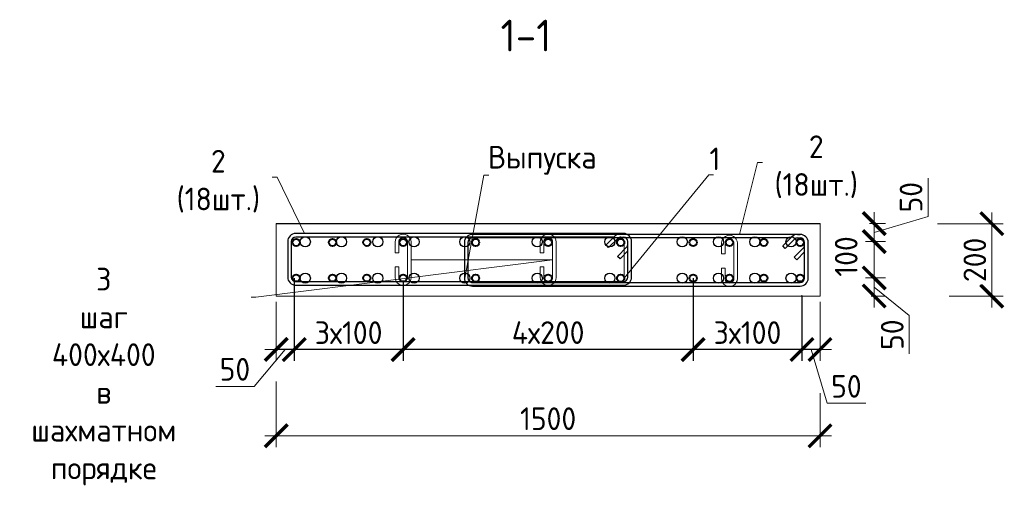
# Model space of a CAD drawing. Header units: millimetres. Extents: x 349531 to 1063351, y -131924 to 96186.
# Tile 172 of 228: x 879806 to 890669, y -53829 to -48680. Entities that reach past the tile are written whole.
import ezdxf
from ezdxf import colors
from ezdxf.entities.mleader import LeaderData, LeaderLine
from ezdxf.math import Vec2, Vec3

# ---------------------------------------------------------------- set-up
doc = ezdxf.new("R2010")
doc.units = ezdxf.units.MM
for name, color, linetype, lineweight in [('1 Стены', 3, 'Continuous', 30), ('Арм_шпильки', 143, 'Continuous', 18), ('Армирование', 3, 'Continuous', 40), ('подоснова', 151, 'Continuous', 5), ('размер', 1, 'Continuous', 25), ('РАЗМЕРЫ', 1, 'Continuous', 9)]:
    doc.layers.add(name, color=color, linetype=linetype, lineweight=lineweight)
doc.styles.add('GOST 2.304', font='CS_Gost2304.shx')
doc.styles.add('GOST-2.304_Type-B', font='GOST_Common.ttf')
doc.dimstyles.new('мой 25', dxfattribs={"dimscale": 100, "dimtxt": 2.5, "dimasz": 2.5, "dimexe": 1.25, "dimexo": 0.625, "dimtad": 1, "dimdec": 0, "dimlfac": 0.5, "dimtxsty": 'GOST-2.304_Type-B', "dimblk": 'ARCHTICK', "dimcen": 2.5, "dimdle": 1.25, "dimaunit": 1, "dimadec": 1, "dimazin": 2, "dimtfac": 1, "dimtdec": 0, "dimtmove": 1, "dimatfit": 3, "dimfxl": 6, "dimfxlon": 1, "dimtfill": 1, "dimlwd": -1, "dimlwe": -1, "dimarcsym": 0})
doc.dimstyles.new('СПДС', dxfattribs={"dimscale": 100, "dimtxt": 2.5, "dimasz": 2.5, "dimexe": 1.25, "dimexo": 0, "dimtad": 1, "dimdec": 0, "dimtxsty": 'GOST-2.304_Type-B', "dimblk": 'ARCHTICK', "dimcen": 2.5, "dimdle": 2, "dimadec": 0, "dimazin": 2, "dimtfac": 0.75, "dimtdec": 0, "dimtmove": 1, "dimatfit": 3, "dimfxl": 1, "dimtolj": 1, "dimarcsym": 1})

# ---------------------------------------------------------------- blocks, each defined once
blk = doc.blocks.new('_None')
blk = doc.blocks.new('_ArchTick')
at = {"color": 0, "linetype": 'ByBlock', "const_width": 0.15}
blk.add_lwpolyline([(-0.5, -0.5), (0.5, 0.5)], dxfattribs=at)
blk = doc.blocks.new('*D1442')
at = {"layer": 'DEFPOINTS', "color": 0, "transparency": 16777216}
for p in [(888636, -50930, -2880), (888437, -51129, -2880), (889234, -51129)]:
    blk.add_point(p, dxfattribs=at)
at = {"layer": 'РАЗМЕРЫ', "color": 0, "linetype": 'Continuous', "transparency": 16777216}
for p, q in [((889828, -50852), (889828, -50427)), ((889234, -50805), (889234, -51254)), ((889182, -50930), (889359, -50930)), ((889234, -51030), (889828, -50852)), ((889138, -51129), (889359, -51129))]:
    blk.add_line(p, q, dxfattribs=at)
at = {"layer": 'РАЗМЕРЫ', "color": 0, "transparency": 16777216, "xscale": 250, "yscale": 250, "zscale": 250}
for p, rotation in [((889234, -50930), 90), ((889234, -51129), 270)]:
    blk.add_blockref('_ArchTick', p, dxfattribs=dict(at, rotation=rotation))
at = {"layer": 'РАЗМЕРЫ', "color": 0, "transparency": 16777216, "insert": (889640, -50639), "char_height": 250, "attachment_point": 5, "rotation": 90, "style": 'GOST-2.304_Type-B', "bg_fill": 3, "box_fill_scale": 1.1, "bg_fill_color": 256, "bg_fill_true_color": 13158600, "bg_fill_transparency": 0}
blk.add_mtext('50', dxfattribs=at)
blk = doc.blocks.new('*D1443')
at = {"layer": 'DEFPOINTS', "color": 0, "transparency": 16777216}
for p in [(888437, -51530, -2880), (889234, -51530), (889138, -51730)]:
    blk.add_point(p, dxfattribs=at)
at = {"layer": 'РАЗМЕРЫ', "color": 0, "linetype": 'Continuous', "transparency": 16777216}
for p, q in [((889234, -51855), (889234, -51405)), ((889138, -51530), (889359, -51530)), ((889234, -51630), (889620, -51944)), ((889201, -51730), (889359, -51730)), ((889620, -51944), (889620, -52369))]:
    blk.add_line(p, q, dxfattribs=at)
at = {"layer": 'РАЗМЕРЫ', "color": 0, "transparency": 16777216, "xscale": 250, "yscale": 250, "zscale": 250}
for p, rotation in [((889234, -51530), 90), ((889234, -51730), 270)]:
    blk.add_blockref('_ArchTick', p, dxfattribs=dict(at, rotation=rotation))
at = {"layer": 'РАЗМЕРЫ', "color": 0, "transparency": 16777216, "insert": (889433, -52156), "char_height": 250, "attachment_point": 5, "rotation": 90, "style": 'GOST-2.304_Type-B', "bg_fill": 3, "box_fill_scale": 1.1, "bg_fill_color": 256, "bg_fill_true_color": 13158600, "bg_fill_transparency": 0}
blk.add_mtext('50', dxfattribs=at)
blk = doc.blocks.new('*D1444')
at = {"layer": 'DEFPOINTS', "color": 0, "transparency": 16777216}
for p in [(889234, -51129, 2880), (889234, -51129), (889103, -51530)]:
    blk.add_point(p, dxfattribs=at)
at = {"layer": 'РАЗМЕРЫ', "color": 0, "linetype": 'Continuous', "transparency": 16777216}
for p, q in [((889234, -51655), (889234, -51004)), ((889327, -51129), (889359, -51129)), ((889166, -51530), (889359, -51530))]:
    blk.add_line(p, q, dxfattribs=at)
at = {"layer": 'РАЗМЕРЫ', "color": 0, "transparency": 16777216, "xscale": 250, "yscale": 250, "zscale": 250}
for p, rotation in [((889234, -51129), 90), ((889234, -51530), 270)]:
    blk.add_blockref('_ArchTick', p, dxfattribs=dict(at, rotation=rotation))
at = {"layer": 'РАЗМЕРЫ', "color": 0, "transparency": 16777216, "insert": (888925, -51293), "char_height": 250, "attachment_point": 5, "rotation": 90, "style": 'GOST-2.304_Type-B', "bg_fill": 3, "box_fill_scale": 1.1, "bg_fill_color": 256, "bg_fill_true_color": 13158600, "bg_fill_transparency": 0}
blk.add_mtext('100', dxfattribs=at)
blk = doc.blocks.new('*D1445')
at = {"layer": 'DEFPOINTS', "color": 0, "transparency": 16777216}
for p in [(888437, -51530), (888636, -51730), (888636, -52319)]:
    blk.add_point(p, dxfattribs=at)
at = {"layer": 'РАЗМЕРЫ', "color": 0, "linetype": 'Continuous', "transparency": 16777216}
for p, q in [((888437, -51719), (888437, -52444)), ((888636, -51792), (888636, -52444)), ((888312, -52319), (888761, -52319)), ((888537, -52319), (888715, -52913)), ((888715, -52913), (889140, -52913))]:
    blk.add_line(p, q, dxfattribs=at)
at = {"layer": 'РАЗМЕРЫ', "color": 0, "transparency": 16777216, "xscale": 250, "yscale": 250, "zscale": 250, "rotation": 180}
blk.add_blockref('_ArchTick', (888437, -52319), dxfattribs=at)
at = {"layer": 'РАЗМЕРЫ', "color": 0, "transparency": 16777216, "xscale": 250, "yscale": 250, "zscale": 250}
blk.add_blockref('_ArchTick', (888636, -52319), dxfattribs=at)
at = {"layer": 'РАЗМЕРЫ', "color": 0, "transparency": 16777216, "insert": (888927, -52726), "char_height": 250, "attachment_point": 5, "style": 'GOST-2.304_Type-B', "bg_fill": 3, "box_fill_scale": 1.1, "bg_fill_color": 256, "bg_fill_true_color": 13158600, "bg_fill_transparency": 0}
blk.add_mtext('50', dxfattribs=at)
blk = doc.blocks.new('*D1446')
at = {"layer": 'DEFPOINTS', "color": 0, "transparency": 16777216}
for p in [(882836, -51530), (882636, -51730), (882636, -52319)]:
    blk.add_point(p, dxfattribs=at)
at = {"layer": 'РАЗМЕРЫ', "color": 0, "linetype": 'Continuous', "transparency": 16777216}
for p, q in [((882636, -51792), (882636, -52444)), ((882836, -51719), (882836, -52444)), ((882736, -52319), (882393, -52726)), ((882961, -52319), (882511, -52319)), ((882393, -52726), (881968, -52726))]:
    blk.add_line(p, q, dxfattribs=at)
at = {"layer": 'РАЗМЕРЫ', "color": 0, "transparency": 16777216, "xscale": 250, "yscale": 250, "zscale": 250, "rotation": 180}
blk.add_blockref('_ArchTick', (882636, -52319), dxfattribs=at)
at = {"layer": 'РАЗМЕРЫ', "color": 0, "transparency": 16777216, "xscale": 250, "yscale": 250, "zscale": 250}
blk.add_blockref('_ArchTick', (882836, -52319), dxfattribs=at)
at = {"layer": 'РАЗМЕРЫ', "color": 0, "transparency": 16777216, "insert": (882180, -52538), "char_height": 250, "attachment_point": 5, "style": 'GOST-2.304_Type-B', "bg_fill": 3, "box_fill_scale": 1.1, "bg_fill_color": 256, "bg_fill_true_color": 13158600, "bg_fill_transparency": 0}
blk.add_mtext('50', dxfattribs=at)
blk = doc.blocks.new('*D1447')
at = {"layer": 'DEFPOINTS', "color": 0, "lineweight": 50, "transparency": 16777216}
for p in [(887236, -51532, 1440), (888437, -51730), (887236, -52320)]:
    blk.add_point(p, dxfattribs=at)
at = {"layer": 'размер', "color": 0, "lineweight": -2, "transparency": 16777216}
for p, q in [((887236, -51532), (887236, -52445)), ((888437, -51730), (888437, -52445)), ((888637, -52320), (887036, -52320))]:
    blk.add_line(p, q, dxfattribs=at)
at = {"layer": 'размер', "color": 0, "lineweight": -2, "transparency": 16777216, "xscale": 250, "yscale": 250, "zscale": 250, "rotation": 180}
blk.add_blockref('_ArchTick', (887236, -52320), dxfattribs=at)
at = {"layer": 'размер', "color": 0, "lineweight": -2, "transparency": 16777216, "xscale": 250, "yscale": 250, "zscale": 250}
blk.add_blockref('_ArchTick', (888437, -52320), dxfattribs=at)
at = {"layer": 'размер', "color": 0, "transparency": 16777216, "insert": (887836, -52133), "char_height": 250, "attachment_point": 5, "style": 'GOST-2.304_Type-B'}
blk.add_mtext('\\A1;3х100', dxfattribs=at)
blk = doc.blocks.new('*D1465')
at = {"layer": 'DEFPOINTS', "color": 0, "lineweight": 50, "transparency": 16777216}
for p in [(884036, -51571, 1440), (887236, -51532, 1440), (884036, -52320)]:
    blk.add_point(p, dxfattribs=at)
at = {"layer": 'размер', "color": 0, "lineweight": -2, "transparency": 16777216}
for p, q in [((884036, -51571), (884036, -52445)), ((887236, -51532), (887236, -52445)), ((887436, -52320), (883836, -52320))]:
    blk.add_line(p, q, dxfattribs=at)
at = {"layer": 'размер', "color": 0, "lineweight": -2, "transparency": 16777216, "xscale": 250, "yscale": 250, "zscale": 250, "rotation": 180}
blk.add_blockref('_ArchTick', (884036, -52320), dxfattribs=at)
at = {"layer": 'размер', "color": 0, "lineweight": -2, "transparency": 16777216, "xscale": 250, "yscale": 250, "zscale": 250}
blk.add_blockref('_ArchTick', (887236, -52320), dxfattribs=at)
at = {"layer": 'размер', "color": 0, "transparency": 16777216, "insert": (885636, -52133), "char_height": 250, "attachment_point": 5, "style": 'GOST-2.304_Type-B'}
blk.add_mtext('\\A1;4х200', dxfattribs=at)
blk = doc.blocks.new('*D1448')
at = {"layer": 'DEFPOINTS', "color": 0, "lineweight": 50, "transparency": 16777216}
for p in [(882835, -51533, 1440), (884036, -51731), (882835, -52321)]:
    blk.add_point(p, dxfattribs=at)
at = {"layer": 'размер', "color": 0, "lineweight": -2, "transparency": 16777216}
for p, q in [((882835, -51533), (882835, -52446)), ((884036, -51731), (884036, -52446)), ((884236, -52321), (882635, -52321))]:
    blk.add_line(p, q, dxfattribs=at)
at = {"layer": 'размер', "color": 0, "lineweight": -2, "transparency": 16777216, "xscale": 250, "yscale": 250, "zscale": 250, "rotation": 180}
blk.add_blockref('_ArchTick', (882835, -52321), dxfattribs=at)
at = {"layer": 'размер', "color": 0, "lineweight": -2, "transparency": 16777216, "xscale": 250, "yscale": 250, "zscale": 250}
blk.add_blockref('_ArchTick', (884036, -52321), dxfattribs=at)
at = {"layer": 'размер', "color": 0, "transparency": 16777216, "insert": (883435, -52134), "char_height": 250, "attachment_point": 5, "style": 'GOST-2.304_Type-B'}
blk.add_mtext('\\A1;3х100', dxfattribs=at)
blk = doc.blocks.new('*U518')
for p, q in [((-8, 0), (-7.4, 4.7)), ((-7.4, 4.7), (-5.6, 9)), ((-5.6, 9), (-2.7, 12.7)), ((-2.7, 12.7), (1, 15.6)), ((1, 15.6), (5.3, 17.4)), ((5.3, 17.4), (10, 18)), ((34, 18), (10, 18)), ((10, 10), (34, 10)), ((34, 10), (34, 18)), ((66, 18), (90, 18)), ((66, 10), (66, 18)), ((90, 10), (66, 10)), ((94.7, 17.4), (90, 18)), ((99, 15.6), (94.7, 17.4)), ((102.7, 12.7), (99, 15.6)), ((105.6, 9), (102.7, 12.7)), ((107.4, 4.7), (105.6, 9)), ((108, 0), (107.4, 4.7)), ((107.4, -4.7), (108, 0)), ((-7.4, -4.7), (-8, 0)), ((-5.6, -9), (-7.4, -4.7)), ((-2.7, -12.7), (-5.6, -9)), ((1, -15.6), (-2.7, -12.7)), ((5.3, -17.4), (1, -15.6)), ((10, -18), (5.3, -17.4)), ((10, -18), (90, -18)), ((90, -18), (94.7, -17.4)), ((94.7, -17.4), (99, -15.6)), ((99, -15.6), (102.7, -12.7)), ((102.7, -12.7), (105.6, -9)), ((105.6, -9), (107.4, -4.7))]:
    blk.add_line(p, q)
at = {"color": 0, "linetype": 'ByBlock', "lineweight": -2}
for p, q in [((0, 0), (0.3, 2.6)), ((0.3, 2.6), (1.3, 5)), ((1.3, 5), (2.9, 7.1)), ((2.9, 7.1), (5, 8.7)), ((5, 8.7), (7.4, 9.7)), ((7.4, 9.7), (10, 10)), ((92.6, 9.7), (90, 10)), ((95, 8.7), (92.6, 9.7)), ((97.1, 7.1), (95, 8.7)), ((98.7, 5), (97.1, 7.1)), ((99.7, 2.6), (98.7, 5)), ((100, 0), (99.7, 2.6)), ((99.7, -2.6), (100, 0)), ((0.3, -2.6), (0, 0)), ((1.3, -5), (0.3, -2.6)), ((2.9, -7.1), (1.3, -5)), ((5, -8.7), (2.9, -7.1)), ((7.4, -9.7), (5, -8.7)), ((10, -10), (7.4, -9.7)), ((10, -10), (90, -10)), ((90, -10), (92.6, -9.7)), ((92.6, -9.7), (95, -8.7)), ((95, -8.7), (97.1, -7.1)), ((97.1, -7.1), (98.7, -5)), ((98.7, -5), (99.7, -2.6))]:
    blk.add_line(p, q, dxfattribs=at)
at = {"style": 'GOST 2.304', "oblique": 15, "flags": 9}
for tag, p in [('ДИАМЕТР', (117.8, -62.2)), ('ПОЗИЦИЯ', (118, -56.6)), ('КЛАСС', (118, -67.8)), ('ДЛИНА', (118.1, -72.5)), ('МАССА', (118.7, -78.2))]:
    blk.add_attdef(tag, p, '', height=2.5, dxfattribs=at)
blk = doc.blocks.new('*U1439')
at = {"color": 0, "linetype": 'ByBlock', "lineweight": -2}
for p, q in [((111.7, 948), (12.5, 948)), ((111.7, 938), (12.5, 938)), ((53.8, 908.9), (28.3, 934.4)), ((38.8, 938.1), (60.9, 916)), ((-10, 925.5), (-10, 12.5)), ((-10, 918.5), (-10, 925.5)), ((0, 918.5), (0, 925.5)), ((3.7, 909.7), (29.1, 884.3)), ((60.9, 916), (53.8, 908.9)), ((124.2, 12.5), (124.2, 925.5)), ((134.2, 12.5), (134.2, 925.5)), ((22, 877.2), (-3.4, 902.6)), ((0, 899.2), (0, 12.5)), ((29.1, 884.3), (22, 877.2)), ((12.5, 0), (111.7, 0)), ((12.5, -10), (111.7, -10))]:
    blk.add_line(p, q, dxfattribs=at)
for centre, radius, start, end in [((12.5, 925.5), 22.5, 90, 180), ((12.5, 925.5), 12.5, 90, 180), ((19.5, 925.5), 12.5, 45, 90), ((111.7, 925.5), 22.5, 0, 90), ((111.7, 925.5), 12.5, 0, 90), ((12.5, 918.5), 22.5, 180, 225), ((12.5, 918.5), 12.5, 180, 225), ((12.5, 12.5), 22.5, 180, 270), ((12.5, 12.5), 12.5, 180, 270), ((111.7, 12.5), 12.5, 270, 0), ((111.7, 12.5), 22.5, 270, 0)]:
    blk.add_arc(centre, radius, start, end, dxfattribs=at)
at = {"style": 'GOST 2.304', "oblique": 15, "flags": 9}
for tag, p in [('ДИАМЕТР', (-52.8, -63)), ('КЛАСС', (-53, -68.7)), ('ДЛИНА', (-52.5, -73.8)), ('ПОЗИЦИЯ', (-52.3, -58)), ('МАССА', (-52.3, -78.3))]:
    blk.add_attdef(tag, p, '', height=2.5, dxfattribs=at)
blk = doc.blocks.new('*U1440')
at = {"color": 0, "linetype": 'ByBlock', "lineweight": -2}
for p, q in [((111.7, 948), (12.5, 948)), ((111.7, 938), (12.5, 938)), ((53.8, 908.9), (28.3, 934.4)), ((38.8, 938.1), (60.9, 916)), ((-10, 925.5), (-10, 12.5)), ((-10, 918.5), (-10, 925.5)), ((0, 918.5), (0, 925.5)), ((3.7, 909.7), (29.1, 884.3)), ((60.9, 916), (53.8, 908.9)), ((124.2, 12.5), (124.2, 925.5)), ((134.2, 12.5), (134.2, 925.5)), ((22, 877.2), (-3.4, 902.6)), ((0, 899.2), (0, 12.5)), ((29.1, 884.3), (22, 877.2)), ((12.5, 0), (111.7, 0)), ((12.5, -10), (111.7, -10))]:
    blk.add_line(p, q, dxfattribs=at)
for centre, radius, start, end in [((12.5, 925.5), 22.5, 90, 180), ((12.5, 925.5), 12.5, 90, 180), ((19.5, 925.5), 12.5, 45, 90), ((111.7, 925.5), 22.5, 0, 90), ((111.7, 925.5), 12.5, 0, 90), ((12.5, 918.5), 22.5, 180, 225), ((12.5, 918.5), 12.5, 180, 225), ((12.5, 12.5), 22.5, 180, 270), ((12.5, 12.5), 12.5, 180, 270), ((111.7, 12.5), 12.5, 270, 0), ((111.7, 12.5), 22.5, 270, 0)]:
    blk.add_arc(centre, radius, start, end, dxfattribs=at)
at = {"style": 'GOST 2.304', "oblique": 15, "flags": 9}
for tag, p in [('ДИАМЕТР', (-52.8, -63)), ('КЛАСС', (-53, -68.7)), ('ДЛИНА', (-52.5, -73.8)), ('ПОЗИЦИЯ', (-52.3, -58)), ('МАССА', (-52.3, -78.3))]:
    blk.add_attdef(tag, p, '', height=2.5, dxfattribs=at)
blk = doc.blocks.new('*D1549')
at = {"layer": 'DEFPOINTS', "color": 0, "transparency": 16777216}
for p in [(882636, -51258), (888636, -51330, 1440), (888636, -53271)]:
    blk.add_point(p, dxfattribs=at)
at = {"layer": 'РАЗМЕРЫ', "color": 0, "linetype": 'Continuous', "transparency": 16777216}
for p, q in [((882636, -52671), (882636, -53396)), ((888636, -52801), (888636, -53396)), ((882511, -53271), (888761, -53271))]:
    blk.add_line(p, q, dxfattribs=at)
at = {"layer": 'РАЗМЕРЫ', "color": 0, "transparency": 16777216, "xscale": 250, "yscale": 250, "zscale": 250, "rotation": 180}
blk.add_blockref('_ArchTick', (882636, -53271), dxfattribs=at)
at = {"layer": 'РАЗМЕРЫ', "color": 0, "transparency": 16777216, "xscale": 250, "yscale": 250, "zscale": 250}
blk.add_blockref('_ArchTick', (888636, -53271), dxfattribs=at)
at = {"layer": 'РАЗМЕРЫ', "color": 0, "transparency": 16777216, "insert": (885636, -53083), "char_height": 250, "attachment_point": 5, "style": 'GOST-2.304_Type-B', "bg_fill": 3, "box_fill_scale": 1.1, "bg_fill_color": 256, "bg_fill_true_color": 13158600, "bg_fill_transparency": 0}
blk.add_mtext('1500', dxfattribs=at)
blk = doc.blocks.new('*D1550')
at = {"layer": 'DEFPOINTS', "color": 0, "transparency": 16777216}
for p in [(888506, -50931), (890531, -50931), (888576, -51730, 1440)]:
    blk.add_point(p, dxfattribs=at)
at = {"layer": 'РАЗМЕРЫ', "color": 0, "linetype": 'Continuous', "transparency": 16777216}
for p, q in [((890531, -51855), (890531, -50806)), ((889931, -50931), (890656, -50931)), ((890060, -51730), (890656, -51730))]:
    blk.add_line(p, q, dxfattribs=at)
at = {"layer": 'РАЗМЕРЫ', "color": 0, "transparency": 16777216, "xscale": 250, "yscale": 250, "zscale": 250}
for p, rotation in [((890531, -50931), 90), ((890531, -51730), 270)]:
    blk.add_blockref('_ArchTick', p, dxfattribs=dict(at, rotation=rotation))
at = {"layer": 'РАЗМЕРЫ', "color": 0, "transparency": 16777216, "insert": (890344, -51331), "char_height": 250, "attachment_point": 5, "rotation": 90, "style": 'GOST-2.304_Type-B', "bg_fill": 3, "box_fill_scale": 1.1, "bg_fill_color": 256, "bg_fill_true_color": 13158600, "bg_fill_transparency": 0}
blk.add_mtext('200', dxfattribs=at)

msp = doc.modelspace()

# ---------------------------------------------------------------- linework, layer by layer
at = {"layer": '1 Стены', "color": 252, "lineweight": 0, "true_color": 0x939598}
for p, q in [((882636.4, -51730.9), (882636.4, -50930.9)), ((888636.5, -50930.3, 1440), (882636.5, -50930.3, 1440)), ((882636.5, -50930.3, 1440), (882636.5, -51730.3, 1440)), ((888636.5, -50930.9), (882636.5, -50930.9)), ((887636.5, -50930.9, -1440), (882636.5, -50930.9, -1440)), ((882636.5, -50930.9, -1440), (882636.5, -51730.9, -1440)), ((882636.5, -51730.9), (882636.5, -50930.9)), ((882636.5, -51730.9), (882636.5, -50930.9)), ((882636.5, -51730.9), (882636.5, -50930.9)), ((888636.5, -51730.3, 1440), (888636.5, -50930.3, 1440)), ((888636.5, -51730.3), (888636.5, -50930.9)), ((882636.5, -51730.3, 1440), (888636.5, -51730.3, 1440)), ((882636.5, -51730.3), (888636.5, -51730.3)), ((882636.5, -51730.9, -1440), (887636.5, -51730.9, -1440))]:
    msp.add_line(p, q, dxfattribs=at)
at = {"layer": 'Армирование', "color": 3}
for centre in [(882856.5, -51137.5, 1440), (883256.5, -51137.5, 1440), (883636.5, -51137.5, 1440), (884036.5, -51137.5, 1440), (884836.4, -51138.5, 1440), (885636.4, -51138.5, 1440), (886436.4, -51138.5, 1440), (887236.4, -51138.5, 1440), (887636.4, -51138.5, 1440), (888016.5, -51137.5, 1440), (888416.5, -51137.5, 1440), (882856.5, -51530.9, 1440), (883256.5, -51530.9, 1440), (883636.5, -51530.9, 1440), (884036.5, -51530.9, 1440), (884836.4, -51531.9, 1440), (885636.4, -51531.9, 1440), (886436.4, -51531.9, 1440), (887236.4, -51531.9, 1440), (887636.4, -51531.9, 1440), (888016.5, -51530.9, 1440), (888416.5, -51530.9, 1440)]:
    msp.add_circle(centre, 40, dxfattribs=at)
at = {"layer": 'РАЗМЕРЫ', "color": 252, "linetype": 'Continuous', "lineweight": 30, "true_color": 0x939598}
for centre in [(882956.4, -51130.9, 1440), (883356.4, -51130.9, 1440), (883756.4, -51130.9, 1440), (884156.4, -51130.9, 1440), (884716.4, -51130.9, 1440), (885516.4, -51130.9, 1440), (886316.4, -51130.9, 1440), (887116.4, -51130.9, 1440), (887516.4, -51130.9, 1440), (887916.4, -51130.9, 1440), (888316.4, -51130.9, 1440), (882956.4, -51532.3, 1440), (883356.4, -51532.3, 1440), (883756.4, -51532.3, 1440), (884156.4, -51532.3, 1440), (884716.4, -51532.3, 1440), (885516.4, -51532.3, 1440), (886316.4, -51532.3, 1440), (887116.4, -51532.3, 1440), (887516.4, -51532.3, 1440), (887916.4, -51532.3, 1440), (888316.4, -51532.3, 1440)]:
    msp.add_circle(centre, 56, dxfattribs=at)

# ---------------------------------------------------------------- block references
at = {"layer": 'Арм_шпильки', "color": 3, "xscale": 4.875, "yscale": 4.875, "zscale": 4.875, "rotation": 89.99999999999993}
for p in [(884036.5, -51572.7, 1440), (885636.5, -51572.7, 1440), (887636.4, -51586, 1440)]:
    msp.add_blockref('*U518', p, dxfattribs=at)

# ---------------------------------------------------------------- texts
at = {"layer": 'РАЗМЕРЫ', "insert": (885391.9, -48855), "char_height": 350, "attachment_point": 5, "style": 'GOST-2.304_Type-B'}
msp.add_mtext_dynamic_manual_height_columns('1-1', width=3941.213, gutter_width=625, heights=[0], dxfattribs=at)

# ---------------------------------------------------------------- dimensions: what is measured, and where the dimension line sits
at = {"layer": 'размер'}
dim = msp.add_linear_dim(base=(884036.5, -52320.2), p1=(887236.4, -51531.9, 1440), p2=(884036.5, -51570.9, 1440), text='4х200', dimstyle='СПДС', dxfattribs=at)
dim.commit()
dim.dimension.update_dxf_attribs({"geometry": '*D1465', "text_midpoint": (885636.5, -52132.7)})

# ---------------------------------------------------------------- leaders
at = {"layer": 'подоснова'}
ml = msp.add_multileader_mtext('Standard', dxfattribs=at)
ml.set_content('Выпуска ', color=256, style='GOST-2.304_Type-B')
ml.set_leader_properties(color=256, linetype='ByLayer', lineweight=15)
ml.set_arrow_properties(name='NONE')
ml.build(insert=Vec2(0, 0))
ml.multileader.update_dxf_attribs({"text_left_attachment_type": 6, "text_right_attachment_type": 6, "dogleg_length": 10, "arrow_head_size": 18})
ctx = ml.context
ctx.base_point, ctx.char_height, ctx.arrow_head_size, ctx.landing_gap_size, ctx.plane_origin = Vec3(884938.4, -50397.4, 1440), 250, 18, 20, Vec3(882839.7, -48712.5, 1440)
ctx.left_attachment, ctx.right_attachment, ctx.text_align_type = 6, 6, 1
notes = []
notes.append((ctx, [(0, (1, 1, 0), (884928.4, -50397.4, 1440), (1, 0), 10, [(1, [(884716.4, -51130.9, 1440), (884716.4, -51532.3, 1440)], 0, [])])]))
ctx.mtext.insert, ctx.mtext.width, ctx.mtext.alignment, ctx.mtext.flow_direction = Vec3(885570.9, -50072.4, 1440), 22.898, 2, 5
ml = msp.add_multileader_mtext('Standard', dxfattribs=at)
ml.set_content('2 (18шт.)', color=256, style='GOST-2.304_Type-B')
ml.set_leader_properties(color=256, linetype='ByLayer', lineweight=15)
ml.set_arrow_properties(name='NONE')
ml.build(insert=Vec2(0, 0))
ml.multileader.update_dxf_attribs({"text_left_attachment_type": 6, "text_right_attachment_type": 6, "dogleg_length": 10, "arrow_head_size": 18})
ctx = ml.context
ctx.base_point, ctx.char_height, ctx.arrow_head_size, ctx.landing_gap_size, ctx.plane_origin = Vec3(881359.8, -50416.7, -1440), 250, 18, 20, Vec3(879256.9, -49870.7, -1440)
ctx.left_attachment, ctx.right_attachment, ctx.text_align_type = 6, 6, 1
notes.append((ctx, [(1, (1, 1, 0), (882645.4, -50416.7, -1440), (-1, 0), 10, [(0, [(882946.7, -51040.2, -1440)], 0, [])])]))
ctx.mtext.insert, ctx.mtext.width, ctx.mtext.alignment, ctx.mtext.flow_direction = Vec3(881997.6, -50116.7, -1440), 22.898, 2, 5
ml = msp.add_multileader_mtext('Standard', dxfattribs=at)
ml.set_content('1 ', color=256, style='GOST-2.304_Type-B')
ml.set_leader_properties(color=256, linetype='ByLayer', lineweight=15)
ml.set_arrow_properties(name='NONE')
ml.build(insert=Vec2(0, 0))
ml.multileader.update_dxf_attribs({"text_left_attachment_type": 6, "text_right_attachment_type": 6, "dogleg_length": 10, "arrow_head_size": 18})
ctx = ml.context
ctx.base_point, ctx.char_height, ctx.arrow_head_size, ctx.landing_gap_size, ctx.plane_origin = Vec3(887418.7, -50390.4, 1440), 250, 18, 20, Vec3(884705.9, -48608.1, 1440)
ctx.left_attachment, ctx.right_attachment, ctx.text_align_type = 6, 6, 1
notes.append((ctx, [(0, (1, 1, 0), (887408.7, -50390.4, 1440), (1, 0), 10, [(1, [(886476.4, -51138.5, 1440), (886476.4, -51531.9, 1440)], 0, [])])]))
ctx.mtext.insert, ctx.mtext.width, ctx.mtext.alignment, ctx.mtext.flow_direction = Vec3(887476.2, -50090.4, 1440), 22.898, 2, 5
for ctx, leaders in notes:
    for number, flags, end, landing, length, lines in leaders:
        leader = LeaderData()
        leader.index, (leader.has_last_leader_line, leader.has_dogleg_vector, leader.attachment_direction) = number, flags
        leader.last_leader_point, leader.dogleg_vector, leader.dogleg_length = Vec3(end), Vec3(landing), length
        for number, points, colour, breaks in lines:
            line = LeaderLine()
            line.index, line.vertices, line.color, line.breaks = number, Vec3.list(points), colors.encode_raw_color(colour), breaks
            leader.lines.append(line)
        ctx.leaders.append(leader)

# ---------------------------------------------------------------- next in the draw order: dimensions: what is measured, and where the dimension line sits
at = {"layer": 'РАЗМЕРЫ'}
dim = msp.add_linear_dim(base=(889233.8, -51129, 2880), p1=(888636.5, -50930.3), p2=(888436.5, -51129), angle=90, dimstyle='мой 25', override={"dimlfac": 0.25}, dxfattribs=at)
dim.commit()
dim.dimension.update_dxf_attribs({"geometry": '*D1442', "text_midpoint": (889640, -50789, 2880)})
dim = msp.add_linear_dim(base=(889233.8, -51530.3, 2880), p1=(889138, -51730.3, 2880), p2=(888436.5, -51530.3), angle=90, dimstyle='мой 25', override={"dimlfac": 0.25}, dxfattribs=at)
dim.commit()
dim.dimension.update_dxf_attribs({"geometry": '*D1443', "text_midpoint": (889620.3, -52006.3, 2880), "dimtype": 160})
dim = msp.add_linear_dim(base=(882636.5, -52319.3), p1=(882836.5, -51529.8), p2=(882636.5, -51729.8), dimstyle='мой 25', override={"dimlfac": 0.25}, dxfattribs=at)
dim.commit()
dim.dimension.update_dxf_attribs({"geometry": '*D1446', "text_midpoint": (882330.3, -52725.5), "dimtype": 160})

# ---------------------------------------------------------------- next in the draw order: block references
at = {"lineweight": 30, "xscale": 3.959999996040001, "yscale": 3.959999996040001, "zscale": 3.959999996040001, "rotation": 269.9999999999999}
msp.add_blockref('*U1439', (882802.1, -51078.8, -1440), dxfattribs=at)

# ---------------------------------------------------------------- next in the draw order: dimensions: what is measured, and where the dimension line sits
at = {"layer": 'размер'}
dim = msp.add_linear_dim(base=(882835.4, -52321.2), p1=(884035.5, -51731.3), p2=(882835.4, -51532.8, 1440), text='3х100', dimstyle='СПДС', dxfattribs=at)
dim.commit()
dim.dimension.update_dxf_attribs({"geometry": '*D1448', "text_midpoint": (883435.5, -52133.7)})
at = {"layer": 'РАЗМЕРЫ'}
dim = msp.add_linear_dim(base=(889233.8, -51129), p1=(889103.5, -51530.3), p2=(889233.8, -51129, 2880), angle=90, dimstyle='мой 25', override={"dimlfac": 0.25}, dxfattribs=at)
dim.commit()
dim.dimension.update_dxf_attribs({"geometry": '*D1444', "text_midpoint": (889112.3, -51293.2), "dimtype": 160})

# ---------------------------------------------------------------- next in the draw order: leaders
at = {"layer": 'подоснова'}
ml = msp.add_multileader_mtext('Standard', dxfattribs=at)
ml.set_content('3 шаг 400х400 \\Pв шахматном порядке ', color=256, style='GOST-2.304_Type-B')
ml.set_leader_properties(color=256, linetype='ByLayer', lineweight=15)
ml.set_arrow_properties(name='NONE')
ml.build(insert=Vec2(0, 0))
ml.multileader.update_dxf_attribs({"text_left_attachment_type": 6, "text_right_attachment_type": 6, "dogleg_length": 10, "arrow_head_size": 18})
ctx = ml.context
ctx.base_point, ctx.char_height, ctx.arrow_head_size, ctx.landing_gap_size, ctx.plane_origin = Vec3(879065.1, -51742.8, 1440), 250, 18, 20, Vec3(882039.3, -52037.9, 1440)
ctx.left_attachment, ctx.right_attachment, ctx.text_align_type = 6, 6, 1
notes = []
notes.append((ctx, [(1, (1, 1, 0), (882411.4, -51742.8, 1440), (-1, 0), 10, [(1, [(884124.2, -51329, 1440), (885685.2, -51329, 1440)], 0, [])])]))
ctx.mtext.insert, ctx.mtext.width, ctx.mtext.alignment, ctx.mtext.flow_direction = Vec3(880733.3, -51417.8, 1440), 22.898, 2, 5
for ctx, leaders in notes:
    for number, flags, end, landing, length, lines in leaders:
        leader = LeaderData()
        leader.index, (leader.has_last_leader_line, leader.has_dogleg_vector, leader.attachment_direction) = number, flags
        leader.last_leader_point, leader.dogleg_vector, leader.dogleg_length = Vec3(end), Vec3(landing), length
        for number, points, colour, breaks in lines:
            line = LeaderLine()
            line.index, line.vertices, line.color, line.breaks = number, Vec3.list(points), colors.encode_raw_color(colour), breaks
            leader.lines.append(line)
        ctx.leaders.append(leader)

# ---------------------------------------------------------------- next in the draw order: dimensions: what is measured, and where the dimension line sits
at = {"layer": 'РАЗМЕРЫ'}
dim = msp.add_linear_dim(base=(888636.5, -52319.3), p1=(888436.5, -51529.8), p2=(888636.5, -51729.8), angle=180, dimstyle='мой 25', override={"dimlfac": 0.25}, dxfattribs=at)
dim.commit()
dim.dimension.update_dxf_attribs({"geometry": '*D1445', "text_midpoint": (888777.1, -52725.5)})

# ---------------------------------------------------------------- next in the draw order: leaders
at = {"layer": 'подоснова'}
ml = msp.add_multileader_mtext('Standard', dxfattribs=at)
ml.set_content('2 (18шт.)', color=256, style='GOST-2.304_Type-B')
ml.set_leader_properties(color=256, linetype='ByLayer', lineweight=15)
ml.set_arrow_properties(name='NONE')
ml.build(insert=Vec2(0, 0))
ml.multileader.update_dxf_attribs({"text_left_attachment_type": 6, "text_right_attachment_type": 6, "dogleg_length": 10, "arrow_head_size": 18})
ctx = ml.context
ctx.base_point, ctx.char_height, ctx.arrow_head_size, ctx.landing_gap_size, ctx.plane_origin = Vec3(887956.6, -50256.8, -1440), 250, 18, 20, Vec3(885853.8, -49710.7, -1440)
ctx.left_attachment, ctx.right_attachment, ctx.text_align_type = 6, 6, 1
notes = []
notes.append((ctx, [(0, (1, 1, 0), (887946.6, -50256.8, -1440), (1, 0), 10, [(0, [(887747.1, -51049.1, -1440)], 0, [])])]))
ctx.mtext.insert, ctx.mtext.width, ctx.mtext.alignment, ctx.mtext.flow_direction = Vec3(888594.4, -49956.8, -1440), 22.898, 2, 5
for ctx, leaders in notes:
    for number, flags, end, landing, length, lines in leaders:
        leader = LeaderData()
        leader.index, (leader.has_last_leader_line, leader.has_dogleg_vector, leader.attachment_direction) = number, flags
        leader.last_leader_point, leader.dogleg_vector, leader.dogleg_length = Vec3(end), Vec3(landing), length
        for number, points, colour, breaks in lines:
            line = LeaderLine()
            line.index, line.vertices, line.color, line.breaks = number, Vec3.list(points), colors.encode_raw_color(colour), breaks
            leader.lines.append(line)
        ctx.leaders.append(leader)

# ---------------------------------------------------------------- next in the draw order: block references
at = {"lineweight": 30, "xscale": 3.959999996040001, "yscale": 3.959999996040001, "zscale": 3.959999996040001, "rotation": 269.9999999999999}
msp.add_blockref('*U1440', (884751.3, -51088.7, 1440), dxfattribs=at)

# ---------------------------------------------------------------- next in the draw order: dimensions: what is measured, and where the dimension line sits
at = {"layer": 'размер'}
dim = msp.add_linear_dim(base=(887236.4, -52320.2), p1=(888436.5, -51730.3), p2=(887236.4, -51531.9, 1440), text='3х100', dimstyle='СПДС', dxfattribs=at)
dim.commit()
dim.dimension.update_dxf_attribs({"geometry": '*D1447', "text_midpoint": (887836.5, -52132.7)})

# ---------------------------------------------------------------- next in the draw order: dimensions: what is measured, and where the dimension line sits
at = {"layer": 'РАЗМЕРЫ'}
dim = msp.add_linear_dim(base=(888636.5, -53270.5), p1=(882636.5, -51258.3), p2=(888636.5, -51330.3, 1440), dimstyle='мой 25', override={"dimlfac": 0.25}, dxfattribs=at)
dim.commit()
dim.dimension.update_dxf_attribs({"geometry": '*D1549', "text_midpoint": (885636.5, -53083)})

# ---------------------------------------------------------------- next in the draw order: dimensions: what is measured, and where the dimension line sits
dim = msp.add_linear_dim(base=(890531.1, -50930.9), p1=(888575.9, -51730.3, 1440), p2=(888506.5, -50930.9), angle=90, dimstyle='мой 25', override={"dimlfac": 0.25}, dxfattribs=at)
dim.commit()
dim.dimension.update_dxf_attribs({"geometry": '*D1550', "text_midpoint": (890343.6, -51330.6)})

doc.saveas('drawing.dxf')
